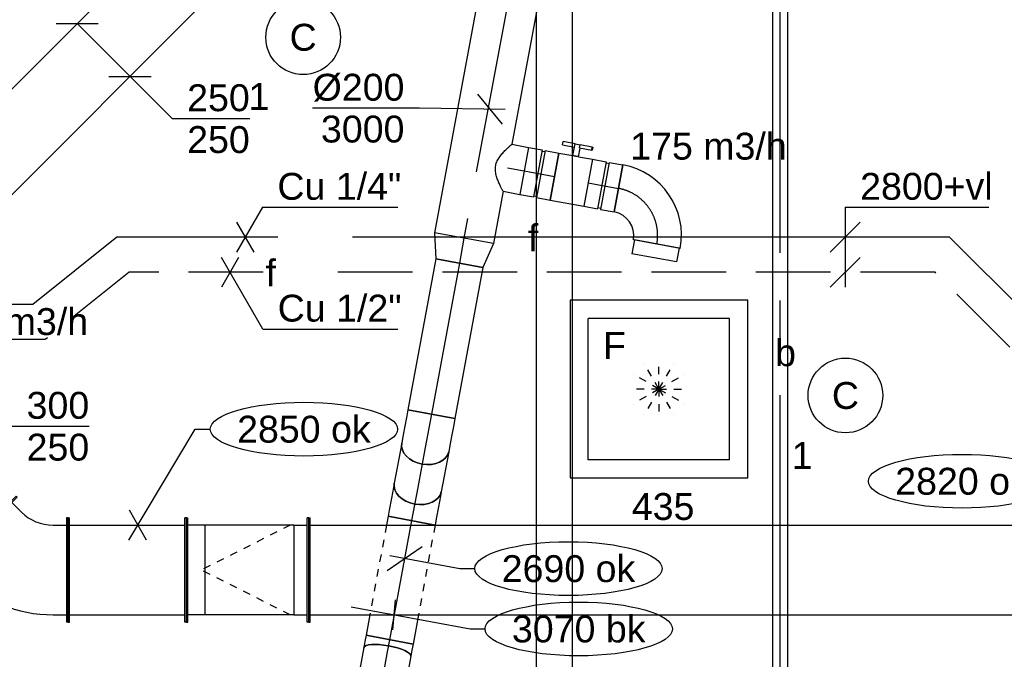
# Model space of a CAD drawing. Extents: x -329828 to 339781, y -55429 to 69176.
# Tile 87 of 140: x 12408 to 15705, y 15552 to 17693. Entities that reach past the tile are written whole.
import ezdxf
from ezdxf.enums import TextEntityAlignment as Align

# ---------------------------------------------------------------- set-up
doc = ezdxf.new("R2010")
doc.units = 0
doc.header["$LTSCALE"] = 50
for name, pattern in [('2322140', [45, 40, -5]), ('2322203', [45, 5, -2, 5, -2, 5, -2, 5, -2, 5, -2, 5, -5]), ('CENTER2', [28.575000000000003, 19.05, -3.175, 3.175, -3.175]), ('STREEPJES', [0.1, 0.05, -0.05])]:
    doc.linetypes.add(name, pattern=pattern)
doc.layers.get('0').update_dxf_attribs({"linetype": 'CONTINUOUS'})
for name, color, linetype in [('EL6131--', 2, 'CONTINUOUS'), ('EL6311--', 3, 'CONTINUOUS'), ('EM6131--', 1, 'CONTINUOUS'), ('WL524---_D', 153, 'CONTINUOUS'), ('WL524---_HARTLIJN', 8, 'CONTINUOUS'), ('WL5448--', 4, 'CONTINUOUS'), ('WL570---_RETOUR', 112, 'CONTINUOUS'), ('WL570---_RETOUR_HL', 8, 'CONTINUOUS'), ('WL570---_RETOUR_RST', 2, 'CONTINUOUS'), ('WL570---_RETOUR_RST_HL', 1, 'CONTINUOUS'), ('WL570---_TOEVOER', 3, 'CONTINUOUS'), ('WM5448--', 1, 'CONTINUOUS'), ('WM570---_RETOUR', 1, 'CONTINUOUS'), ('WM570---_RETOUR_PR', 1, 'CONTINUOUS'), ('WM570---_RETOUR_RST_PR', 1, 'CONTINUOUS'), ('WM570---_TOEVOER', 1, 'CONTINUOUS'), ('WM570---_TOEVOER_PR', 1, 'CONTINUOUS')]:
    doc.layers.add(name, color=color, linetype=linetype)
doc.styles.add('BURO-018', font='ARIAL.TTF', dxfattribs={"height": 90})

# ---------------------------------------------------------------- blocks, each defined once
blk = doc.blocks.new('1115B3A')
at = {"color": 0, "linetype": 'Continuous'}
blk.add_circle((0, 0), 2.5, dxfattribs=at)
at = {"color": 0, "linetype": 'Continuous', "style": 'BURO-018'}
for tag, p in [('E_GKAST', (0, 8)), ('E_GROEP', (0, 5)), ('E_SGROEP', (4.5, 5)), ('E_ARMCODE', (0, 0)), ('E_SLET', (4.5, -1))]:
    blk.add_attdef(tag, text='', height=1.8, dxfattribs=at).set_placement(p, align=Align.MIDDLE)
blk = doc.blocks.new('*U129')
at = {"layer": 'WM570---_TOEVOER', "color": 0, "ltscale": 10}
for p, q in [((0, 170.6890152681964), (-50, 170.6890152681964)), ((0, -50), (0, 170.6890152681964)), ((50.03263564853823, -50), (-50.03263564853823, 50))]:
    blk.add_line(p, q, dxfattribs=at)
blk.add_ellipse((-363.7107776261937, 170.6890152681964), major_axis=(-313.7107776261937, 0), ratio=0.2868884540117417, dxfattribs=at)
at = {"layer": 'WM570---_TOEVOER', "color": 0, "style": 'BURO-018'}
blk.add_text('2820 ok', height=90, dxfattribs=at).set_placement((-587.4215552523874, 125.6890152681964))
blk = doc.blocks.new('*U258')
at = {"color": 0, "ltscale": 10}
for p, q in [((0, 175, -2945), (5, 175, -2945)), ((0, -175, -2945), (0, 175, -2945)), ((5, -175, -2945), (5, 175, -2945)), ((5, 150, -2945), (3443.719858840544, 150, -2945)), ((5, -150, -2945), (3443.719858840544, -150, -2945)), ((0, -175, -2945), (5, -175, -2945))]:
    blk.add_line(p, q, dxfattribs=at)
at = {"layer": 'WM570---_TOEVOER_PR', "color": 1, "style": 'BURO-018'}
blk.add_attdef('POSNR', text='', height=90, dxfattribs=at).set_placement((0, 0), align=Align.MIDDLE)
blk = doc.blocks.new('*U259')
at = {"layer": 'WM570---_TOEVOER', "color": 0, "ltscale": 10}
for p, q in [((4.600475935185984, 50), (-4.600475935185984, -50)), ((-143.744244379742, 26.67752276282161), (255.1681010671, -47.35669837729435)), ((255.1681010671, -47.35669837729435), (305.1681010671, -47.35669837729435))]:
    blk.add_line(p, q, dxfattribs=at)
blk.add_ellipse((618.8788786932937, -47.35669837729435), major_axis=(313.7107776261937, 0), ratio=0.2868884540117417, dxfattribs=at)
at = {"layer": 'WM570---_TOEVOER', "color": 0, "style": 'BURO-018'}
blk.add_text('3070 bk', height=90, dxfattribs=at).set_placement((395.1681010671, -92.35669837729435))
blk = doc.blocks.new('*U273')
at = {"color": 0, "ltscale": 10}
for p, q in [((3.637978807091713e-12, 100, -2999.999999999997), (85.20000000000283, 79.99999999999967, -2999.999999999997)), ((3.637978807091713e-12, 100, -2999.999999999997), (1.878275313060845e-12, -99.99999999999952, -2999.999999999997)), ((85.20000000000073, 80, -2999.999999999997), (85.19999999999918, -79.99999999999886, -2999.999999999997)), ((0, -100, -2999.999999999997), (85.1999999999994, -79.99999999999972, -2999.999999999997))]:
    blk.add_line(p, q, dxfattribs=at)
at = {"layer": 'WL570---_RETOUR_HL', "linetype": 'CENTER2'}
blk.add_line((3.637978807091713e-12, 0, -2999.999999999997), (85.20000000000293, -2.60125254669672e-14, -2999.999999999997), dxfattribs=at)
for centre in [(3.637978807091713e-12, 0, -2999.999999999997), (85.20000000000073, -1.818989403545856e-12, -2999.999999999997)]:
    blk.add_circle(centre, 0.075, dxfattribs=at)
at = {"layer": 'WM570---_RETOUR_PR', "color": 1, "style": 'BURO-018'}
blk.add_attdef('POSNR', text='', height=90, dxfattribs=at).set_placement((0, 0), align=Align.MIDDLE)
blk = doc.blocks.new('*U274')
at = {"color": 0, "ltscale": 10}
for p, q in [((3.637978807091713e-12, 100.0000000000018, -2999.999999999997), (839.6965129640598, 100.0000000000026, -2999.999999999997)), ((3.637978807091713e-12, -99.99999999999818, -2999.999999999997), (5.397682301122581e-12, 100.0000000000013, -2999.999999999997)), ((999.6965129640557, 100.0000000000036, -2999.999999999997), (1178.095378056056, 100.000000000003, -2999.999999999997)), ((1178.095378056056, 100.0000000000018, -2999.999999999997), (1178.095378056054, -99.9999999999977, -2999.999999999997)), ((3.637978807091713e-12, -99.99999999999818, -2999.999999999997), (1178.095378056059, -99.99999999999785, -2999.999999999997))]:
    blk.add_line(p, q, dxfattribs=at)
at = {"layer": 'WL570---_RETOUR_HL', "linetype": 'CENTER2'}
blk.add_line((3.637978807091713e-12, 1.818989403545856e-12, -2999.999999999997), (1178.095378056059, 2.145976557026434e-12, -2999.999999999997), dxfattribs=at)
at = {"layer": 'WM570---_RETOUR_PR', "color": 1, "style": 'BURO-018'}
blk.add_attdef('POSNR', text='', height=90, dxfattribs=at).set_placement((0, 0), align=Align.MIDDLE)
blk = doc.blocks.new('*U275')
at = {"layer": 'WM570---_RETOUR', "color": 0, "ltscale": 10}
for p, q in [((41.46554851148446, -50.58594060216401), (-41.46554851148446, 50.58594060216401)), ((-236.8863759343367, 3.319348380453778), (-594.4579993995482, 3.319348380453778)), ((50.72189762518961, -0.710735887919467), (-236.8863759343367, 3.319348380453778))]:
    blk.add_line(p, q, dxfattribs=at)
at = {"layer": 'WM570---_RETOUR', "color": 0, "style": 'BURO-018'}
for s, p in [('%%c200', (-594.4579993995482, 28.31934838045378)), ('3000', (-566.5862395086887, -111.6806516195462))]:
    blk.add_text(s, height=90, dxfattribs=at).set_placement(p)
blk = doc.blocks.new('*U278')
at = {"color": 0, "ltscale": 10}
for p, q in [((0, 80.00000000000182, -2999.999999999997), (513.8193455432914, 80.00000000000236, -2999.999999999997)), ((0, -79.99999999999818, -2999.999999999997), (1.545430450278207e-12, 80.00000000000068, -2999.999999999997)), ((513.819345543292, 80.00000000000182, -2999.999999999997), (513.8193455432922, -79.9999999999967, -2999.999999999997)), ((0, -79.99999999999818, -2999.999999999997), (513.8193455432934, -79.99999999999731, -2999.999999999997))]:
    blk.add_line(p, q, dxfattribs=at)
at = {"layer": 'WL570---_RETOUR_HL', "linetype": 'CENTER2'}
blk.add_line((0, 0, -2999.999999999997), (513.8193455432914, 5.41931364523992e-13, -2999.999999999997), dxfattribs=at)
at = {"layer": 'WM570---_RETOUR_PR', "color": 1, "style": 'BURO-018'}
blk.add_attdef('POSNR', text='', height=90, dxfattribs=at).set_placement((0, 0), align=Align.MIDDLE)
blk = doc.blocks.new('*U350')
at = {"color": 0, "ltscale": 10}
for p, q in [((-3.637978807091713e-12, 80, -2775.450729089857), (257.8792688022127, 80.00000000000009, -2775.450729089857)), ((0, -80, -2775.450729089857), (257.8792688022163, -79.99999999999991, -2775.450729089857))]:
    blk.add_line(p, q, dxfattribs=at)
at = {"color": 0, "ltscale": 10, "extrusion": (2.728957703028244e-17, 5.06467800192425e-18, -1)}
blk.add_ellipse((0, 0, -2775.450729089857), major_axis=(2.220446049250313e-14, -80.00000000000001), ratio=0.2588190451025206, start_param=0, end_param=3.141592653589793, dxfattribs=at)
at = {"color": 0, "ltscale": 10}
blk.add_ellipse((257.8792688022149, 0, -2775.450729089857), major_axis=(2.220446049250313e-14, -80.00000000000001), ratio=0.2588190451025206, start_param=3.141592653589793, end_param=6.283185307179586, dxfattribs=at)
at = {"layer": 'WL570---_RETOUR_HL', "linetype": 'CENTER2'}
blk.add_line((0, 0, -2775.450729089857), (257.8792688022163, 8.589105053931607e-14, -2775.450729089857), dxfattribs=at)
at = {"layer": 'WM570---_RETOUR_PR', "color": 1, "style": 'BURO-018'}
blk.add_attdef('POSNR', text='', height=90, dxfattribs=at).set_placement((0, 0), align=Align.MIDDLE)
blk = doc.blocks.new('*U351')
at = {"color": 0, "ltscale": 10}
for p, q in [((-21.05999999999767, 80, -2769.999999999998), (3.172573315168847e-12, 79.99999999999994, -2769.999999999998)), ((-21.05999999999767, -79.99999999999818, -2769.999999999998), (-21.05999999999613, 80.00000000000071, -2769.999999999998)), ((3.637978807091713e-12, 80, -2769.999999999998), (20.34239790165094, 79.99999999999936, -2769.999999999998)), ((-21.05999999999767, -79.99999999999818, -2769.999999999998), (-3.979039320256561e-13, -79.99999999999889, -2769.999999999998)), ((0, -79.99999999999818, -2769.999999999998), (20.34239790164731, -79.99999999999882, -2769.999999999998))]:
    blk.add_line(p, q, dxfattribs=at)
blk.add_ellipse((20.34239790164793, 0, -2769.999999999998), major_axis=(-2.511324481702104e-12, -80.00000000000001), ratio=0.2588190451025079, start_param=3.141592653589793, end_param=6.283185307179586, dxfattribs=at)
at = {"layer": 'WL570---_RETOUR_HL', "linetype": 'CENTER2'}
blk.add_line((-21.05999999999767, 1.818989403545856e-12, -2769.999999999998), (20.3423979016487, 7.962482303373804e-13, -2769.999999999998), dxfattribs=at)
at = {"layer": 'WM570---_RETOUR_PR', "color": 1, "style": 'BURO-018'}
blk.add_attdef('POSNR', text='', height=90, dxfattribs=at).set_placement((0, 0), align=Align.MIDDLE)
blk = doc.blocks.new('*U352')
at = {"color": 0, "ltscale": 10}
for p, q in [((3.637978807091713e-12, 80.00000000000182, -2769.999999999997), (0.6481613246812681, 80.00000000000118, -2769.999999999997)), ((0, -79.99999999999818, -2769.999999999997), (1.545430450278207e-12, 80.00000000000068, -2769.999999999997)), ((305.7709807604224, 80.00000000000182, -2769.999999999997), (405.2895891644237, 80.00000000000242, -2769.999999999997)), ((405.2895891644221, 80.00000000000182, -2769.999999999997), (405.2895891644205, -79.99999999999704, -2769.999999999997)), ((0, -79.99999999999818, -2769.999999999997), (30.34259299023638, -79.9999999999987, -2769.999999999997)), ((335.4654124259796, -79.99999999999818, -2769.999999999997), (405.2895891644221, -79.99999999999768, -2769.999999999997))]:
    blk.add_line(p, q, dxfattribs=at)
at = {"color": 8, "linetype": 'STREEPJES', "ltscale": 10}
for p, q in [((0.6481613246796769, 80, -2769.999999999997), (305.7709807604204, 80.00000000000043, -2769.999999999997)), ((30.34259299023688, -79.99999999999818, -2769.999999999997), (335.4654124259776, -79.99999999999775, -2769.999999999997))]:
    blk.add_line(p, q, dxfattribs=at)
at = {"layer": 'WL570---_RETOUR_HL', "linetype": 'CENTER2'}
blk.add_line((0, 1.818989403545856e-12, -2769.999999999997), (405.2895891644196, 2.201456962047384e-12, -2769.999999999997), dxfattribs=at)
at = {"layer": 'WM570---_RETOUR_PR', "color": 1, "style": 'BURO-018'}
blk.add_attdef('POSNR', text='', height=90, dxfattribs=at).set_placement((0, 0), align=Align.MIDDLE)
blk = doc.blocks.new('*U353')
at = {"layer": 'WM570---_RETOUR', "color": 0, "ltscale": 10}
for p, q in [((-58.28424436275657, -40.03681879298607), (58.28424436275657, 40.03681879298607)), ((-49.16053157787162, 9.123712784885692), (185.1047802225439, -34.35363279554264)), ((185.1047802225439, -34.35363279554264), (235.1047802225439, -34.35363279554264))]:
    blk.add_line(p, q, dxfattribs=at)
blk.add_ellipse((548.8155578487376, -34.35363279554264), major_axis=(313.7107776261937, 0), ratio=0.2868884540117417, dxfattribs=at)
at = {"layer": 'WM570---_RETOUR', "color": 0, "style": 'BURO-018'}
blk.add_text('2690 ok', height=90, dxfattribs=at).set_placement((325.1047802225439, -79.35363279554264))
blk = doc.blocks.new('*U355')
at = {"color": 0, "ltscale": 10}
for p, q in [((-160.0000000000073, -80, -2999.999999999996), (-159.9999999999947, 79.99999999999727, -2999.999999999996)), ((80, -160, -2999.999999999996), (-79.99999999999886, -159.9999999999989, -2999.999999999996)), ((-76.00000000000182, -160.0000000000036, -2999.999999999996), (-76.00000000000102, -206.7000000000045, -2999.999999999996)), ((76, -160, -2999.999999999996), (-76.0000000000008, -160.0000000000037, -2999.999999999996)), ((76, -160, -2999.999999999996), (76.0000000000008, -206.7000000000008, -2999.999999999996)), ((76.00000000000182, -206.7000000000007, -2999.999999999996), (-75.99999999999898, -206.7000000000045, -2999.999999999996))]:
    blk.add_line(p, q, dxfattribs=at)
for centre, radius, start, end in [((-160.0000000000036, -160, -2999.999999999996), 240.0000000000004, 359.9999999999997, 89.9999999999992), ((-160, -160.0000000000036, -2999.999999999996), 80.00000000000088, 2.158273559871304e-12, 90.00000000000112)]:
    blk.add_arc(centre, radius, start, end, dxfattribs=at)
at = {"layer": 'WL570---_RETOUR_HL', "linetype": 'CENTER2'}
blk.add_arc((-160, -160, -2999.999999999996), 159.9999999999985, 359.9999999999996, 90.00000000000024, dxfattribs=at)
at = {"layer": 'WM570---_RETOUR_PR', "color": 1, "style": 'BURO-018'}
blk.add_attdef('POSNR', text='', height=90, dxfattribs=at).set_placement((0, 0), align=Align.MIDDLE)
blk = doc.blocks.new('*U356')
at = {"color": 0, "ltscale": 10}
for p, q in [((-51.70000000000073, 80, -2999.999999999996), (-5.000000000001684, 80.00000000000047, -2999.999999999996)), ((-51.70000000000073, 80, -2999.999999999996), (-51.69999999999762, -80.00000000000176, -2999.999999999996)), ((-5.000000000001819, 80.00000000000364, -2999.999999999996), (-4.999999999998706, -79.99999999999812, -2999.999999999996)), ((-4.999999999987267, 76.00000000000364, -2999.999999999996), (5.000000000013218, 76.00000000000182, -2999.999999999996)), ((5, 80, -2999.999999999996), (51.69999999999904, 80.00000000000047, -2999.999999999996)), ((5, 80, -2999.999999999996), (5.000000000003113, -80.00000000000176, -2999.999999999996)), ((51.69999999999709, 80, -2999.999999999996), (51.7000000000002, -80.00000000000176, -2999.999999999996)), ((-51.69999999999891, -80, -2999.999999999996), (-4.999999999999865, -79.99999999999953, -2999.999999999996)), ((-5.000000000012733, -76, -2999.999999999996), (4.999999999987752, -76.00000000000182, -2999.999999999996)), ((5.000000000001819, -80.00000000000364, -2999.999999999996), (51.70000000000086, -80.00000000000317, -2999.999999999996))]:
    blk.add_line(p, q, dxfattribs=at)
at = {"layer": 'WL570---_RETOUR_HL', "linetype": 'CENTER2'}
blk.add_line((-51.69999999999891, 0, -2999.999999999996), (51.69999999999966, -8.925471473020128e-13, -2999.999999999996), dxfattribs=at)
at = {"layer": 'WM570---_RETOUR_PR', "color": 1, "style": 'BURO-018'}
blk.add_attdef('POSNR', text='', height=90, dxfattribs=at).set_placement((0, 0), align=Align.MIDDLE)
blk = doc.blocks.new('*U357')
at = {"color": 2, "ltscale": 10}
for p, q in [((-9.54166666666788, 120, -2999.999999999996), (-50.24662103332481, 119.9999999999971, -2999.999999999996)), ((-50.2466210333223, 109.3333333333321, -2999.999999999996), (-50.24662103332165, 119.9999999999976, -2999.999999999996)), ((-50.2466210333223, 109.3333333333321, -2999.999999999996), (-9.54166666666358, 109.3333333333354, -2999.999999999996)), ((-9.54166666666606, 79.99999999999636, -2999.999999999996), (-9.541666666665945, 119.999999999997, -2999.999999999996)), ((-9.54166666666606, 119.9999999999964, -2999.999999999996), (7.515583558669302, 119.9999999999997, -2999.999999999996)), ((7.515583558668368, 109.3333333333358, -2999.999999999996), (7.515583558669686, 119.9999999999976, -2999.999999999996)), ((48.91328769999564, 120, -2999.999999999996), (7.515583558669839, 119.9999999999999, -2999.999999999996)), ((7.515583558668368, 109.3333333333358, -2999.999999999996), (48.91328769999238, 109.3333333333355, -2999.999999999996)), ((9.54166666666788, 80, -2999.999999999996), (9.541666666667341, 109.3333333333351, -2999.999999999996)), ((48.91328769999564, 120, -2999.999999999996), (50.24662103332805, 119.9999999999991, -2999.999999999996)), ((48.91328769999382, 109.3333333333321, -2999.999999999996), (48.91328769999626, 119.9999999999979, -2999.999999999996)), ((50.24662103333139, 109.3333333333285, -2999.999999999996), (48.91328769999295, 109.333333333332, -2999.999999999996)), ((50.24662103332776, 120, -2999.999999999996), (50.24662103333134, 109.3333333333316, -2999.999999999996)), ((-57.25, 79.99999999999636, -2999.999999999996), (-9.541666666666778, 79.99999999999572, -2999.999999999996)), ((-57.25, -80.00000000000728, -2999.999999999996), (-57.24999999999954, 79.99999999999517, -2999.999999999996)), ((9.54166666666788, 80, -2999.999999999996), (57.2500000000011, 79.99999999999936, -2999.999999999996)), ((57.25000000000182, 79.99999999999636, -2999.999999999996), (57.25000000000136, -80.00000000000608, -2999.999999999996)), ((-57.25, -80.00000000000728, -2999.999999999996), (57.25000000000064, -80.00000000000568, -2999.999999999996))]:
    blk.add_line(p, q, dxfattribs=at)
blk.add_spline([(9.492711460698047, 79.99417583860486, -2999.999999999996), (9.346348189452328, 79.97693931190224, -2999.999999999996), (9.104078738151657, 79.94898902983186, -2999.999999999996), (8.76838911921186, 79.91145878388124, -2999.999999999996), (8.34272396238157, 79.86587281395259, -2999.999999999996), (7.831451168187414, 79.81408537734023, -2999.999999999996), (7.239817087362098, 79.75820677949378, -2999.999999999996), (6.573892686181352, 79.70051858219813, -2999.999999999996), (5.840511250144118, 79.64338119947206, -2999.999999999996), (5.047198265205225, 79.5891374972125, -2999.999999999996), (4.202094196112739, 79.54001629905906, -2999.999999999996), (3.31387095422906, 79.49803983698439, -2999.999999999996), (2.391642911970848, 79.46493914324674, -2999.999999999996), (1.444873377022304, 79.44208114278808, -2999.999999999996), (0.4832774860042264, 79.430410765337, -2999.999999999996), (-0.4832774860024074, 79.430410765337, -2999.999999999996), (-1.444873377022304, 79.44208114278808, -2999.999999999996), (-2.39164291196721, 79.4649391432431, -2999.999999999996), (-3.313870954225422, 79.49803983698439, -2999.999999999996), (-4.202094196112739, 79.54001629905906, -2999.999999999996), (-5.047198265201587, 79.5891374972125, -2999.999999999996), (-5.840511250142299, 79.6433811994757, -2999.999999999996), (-6.573892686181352, 79.70051858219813, -2999.999999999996), (-7.239817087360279, 79.75820677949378, -2999.999999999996), (-7.831451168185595, 79.81408537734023, -2999.999999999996), (-8.342723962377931, 79.86587281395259, -2999.999999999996), (-8.768389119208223, 79.91145878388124, -2999.999999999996), (-9.104078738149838, 79.94898902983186, -2999.999999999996), (-9.34634818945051, 79.97693931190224, -2999.999999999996), (-9.492711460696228, 79.99417583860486, -2999.999999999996), (-9.54166666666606, 79.99999999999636, -2999.999999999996)], degree=3, dxfattribs=at)
at = {"layer": 'WL570---_RETOUR', "color": 1, "style": 'BURO-018'}
blk.add_attdef('I', text='', height=90, dxfattribs=at).set_placement((0, 0), align=Align.MIDDLE)
at = {"layer": 'WM570---_RETOUR_PR', "color": 1, "style": 'BURO-018'}
blk.add_attdef('POSNR', text='', height=90, dxfattribs=at).set_placement((0, 0), align=Align.MIDDLE)
blk = doc.blocks.new('*U358')
at = {"color": 0, "ltscale": 10}
for p, q in [((-51.70000000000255, 79.99999999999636, -2999.999999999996), (-5.000000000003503, 79.99999999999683, -2999.999999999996)), ((-51.70000000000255, 79.99999999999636, -2999.999999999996), (-51.69999999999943, -80.0000000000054, -2999.999999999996)), ((-5.000000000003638, 79.99999999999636, -2999.999999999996), (-5.000000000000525, -80.0000000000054, -2999.999999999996)), ((-4.999999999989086, 75.99999999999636, -2999.999999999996), (5.000000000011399, 75.99999999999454, -2999.999999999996)), ((4.999999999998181, 79.99999999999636, -2999.999999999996), (51.69999999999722, 79.99999999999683, -2999.999999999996)), ((4.999999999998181, 79.99999999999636, -2999.999999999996), (5.000000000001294, -80.0000000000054, -2999.999999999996)), ((51.69999999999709, 79.99999999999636, -2999.999999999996), (51.7000000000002, -80.0000000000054, -2999.999999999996)), ((-51.69999999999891, -80.00000000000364, -2999.999999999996), (-4.999999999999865, -80.00000000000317, -2999.999999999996)), ((-5.000000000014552, -76.00000000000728, -2999.999999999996), (4.999999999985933, -76.0000000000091, -2999.999999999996)), ((5, -80.00000000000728, -2999.999999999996), (51.69999999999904, -80.0000000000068, -2999.999999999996))]:
    blk.add_line(p, q, dxfattribs=at)
at = {"layer": 'WL570---_RETOUR_HL', "linetype": 'CENTER2'}
blk.add_line((-51.69999999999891, -3.637978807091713e-12, -2999.999999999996), (51.69999999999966, -4.530525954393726e-12, -2999.999999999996), dxfattribs=at)
at = {"layer": 'WM570---_RETOUR_PR', "color": 1, "style": 'BURO-018'}
blk.add_attdef('POSNR', text='', height=90, dxfattribs=at).set_placement((0, 0), align=Align.MIDDLE)
blk = doc.blocks.new('*U359')
at = {"color": 0, "ltscale": 10}
for p, q in [((3.637978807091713e-12, 80.00000000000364, -2999.999999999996), (57.3000000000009, 80.00000000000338, -2999.999999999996)), ((57.30000000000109, 80, -2999.999999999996), (57.30000000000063, -80.00000000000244, -2999.999999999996)), ((3.637978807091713e-12, -80, -2999.999999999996), (57.3000000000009, -80.00000000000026, -2999.999999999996))]:
    blk.add_line(p, q, dxfattribs=at)
blk.add_spline([(-0.3280590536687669, -79.58954587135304, -2999.999999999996), (-1.305192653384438, -78.36239530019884, -2999.999999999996), (-2.910129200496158, -76.33114051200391, -2999.999999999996), (-5.106933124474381, -73.51662492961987, -2999.999999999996), (-7.844236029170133, -69.94772929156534, -2999.999999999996), (-11.0540793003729, -65.66107529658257, -2999.999999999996), (-14.65031407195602, -60.700649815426, -2999.999999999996), (-18.52655242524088, -55.11735352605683, -2999.999999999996), (-22.5538128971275, -48.96847860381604, -2999.999999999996), (-26.57834982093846, -42.31712082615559, -2999.999999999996), (-30.42083030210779, -35.23153212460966, -2999.999999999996), (-33.87909553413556, -27.78442022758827, -2999.999999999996), (-36.73791950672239, -20.0522025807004, -2999.999999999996), (-38.78926254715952, -12.11422220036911, -2999.999999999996), (-39.86333759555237, -4.051933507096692, -2999.999999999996), (-39.86333759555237, 4.051933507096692, -2999.999999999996), (-38.78926254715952, 12.11422220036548, -2999.999999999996), (-36.73791950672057, 20.0522025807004, -2999.999999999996), (-33.87909553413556, 27.78442022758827, -2999.999999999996), (-30.42083030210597, 35.23153212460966, -2999.999999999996), (-26.57834982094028, 42.31712082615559, -2999.999999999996), (-22.55381289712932, 48.9684786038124, -2999.999999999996), (-18.52655242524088, 55.11735352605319, -2999.999999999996), (-14.65031407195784, 60.70064981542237, -2999.999999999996), (-11.0540793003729, 65.66107529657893, -2999.999999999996), (-7.844236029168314, 69.94772929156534, -2999.999999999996), (-5.106933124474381, 73.51662492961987, -2999.999999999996), (-2.910129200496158, 76.33114051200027, -2999.999999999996), (-1.305192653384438, 78.36239530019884, -2999.999999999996), (-0.3280590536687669, 79.5895458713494, -2999.999999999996), (5.456968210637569e-12, 80, -2999.999999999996)], degree=3, dxfattribs=at)
at = {"layer": 'WL570---_RETOUR_HL', "linetype": 'CENTER2'}
blk.add_line((0, 0, -2999.999999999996), (57.30000000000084, 4.007794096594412e-13, -2999.999999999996), dxfattribs=at)
at = {"layer": 'WM570---_RETOUR_PR', "color": 1, "style": 'BURO-018'}
blk.add_attdef('POSNR', text='', height=90, dxfattribs=at).set_placement((0, 0), align=Align.MIDDLE)
blk = doc.blocks.new('*U360')
at = {"color": 0, "ltscale": 10}
for p, q in [((-46.88117959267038, 80, -2770), (-31.9805946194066, 80.00000000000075, -2770)), ((-31.98059461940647, 80, -2770), (4.51823543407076, 79.9999999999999, -2770)), ((4.518235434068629, 80, -2770), (45.22739064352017, 79.99999999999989, -2770)), ((45.22739064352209, 80, -2770), (66.30000000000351, 79.99999999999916, -2770)), ((66.30000000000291, 80, -2770), (66.29999999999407, -80.00000000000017, -2770)), ((-46.8811795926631, -80, -2770), (-31.98059461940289, -79.99999999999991, -2770)), ((-31.98059461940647, -80, -2770), (4.518235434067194, -80.00000000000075, -2770)), ((4.518235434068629, -80, -2770), (45.22739064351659, -80.00000000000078, -2770)), ((45.22739064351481, -80, -2770), (66.29999999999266, -80.0000000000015, -2770))]:
    blk.add_line(p, q, dxfattribs=at)
blk.add_ellipse((-46.88117959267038, 0, -2770), major_axis=(-2.255973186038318e-12, 80), ratio=0.7071067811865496, start_param=3.141592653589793, end_param=6.283185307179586, dxfattribs=at)
at = {"layer": 'WL570---_RETOUR_HL', "linetype": 'CENTER2'}
blk.add_line((-46.88117959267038, 0, -2770), (66.29999999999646, -1.630391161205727e-12, -2770), dxfattribs=at)
at = {"layer": 'WM570---_RETOUR_PR', "color": 1, "style": 'BURO-018'}
blk.add_attdef('POSNR', text='', height=90, dxfattribs=at).set_placement((0, 0), align=Align.MIDDLE)
blk = doc.blocks.new('*U361')
at = {"color": 0, "ltscale": 10}
for p, q in [((-3.637978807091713e-12, 79.99999999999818, -2953.118820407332), (136.2376408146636, 79.99999999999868, -2953.118820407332)), ((0, -80, -2953.118820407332), (136.2376408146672, -79.9999999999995, -2953.118820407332))]:
    blk.add_line(p, q, dxfattribs=at)
blk.add_ellipse((0, 0, -2953.118820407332), major_axis=(-2.886579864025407e-13, 79.99999999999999), ratio=0.7071067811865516, start_param=3.141592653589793, end_param=6.283185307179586, dxfattribs=at)
at = {"color": 0, "ltscale": 10, "extrusion": (2.532339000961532e-18, -1.364478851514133e-17, -1)}
blk.add_ellipse((136.2376408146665, 0, -2953.118820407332), major_axis=(-2.886579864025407e-13, 79.99999999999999), ratio=0.7071067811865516, start_param=0, end_param=3.141592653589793, dxfattribs=at)
at = {"layer": 'WL570---_RETOUR_HL', "linetype": 'CENTER2'}
blk.add_line((0, 0, -2953.118820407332), (136.2376408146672, 4.915760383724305e-13, -2953.118820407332), dxfattribs=at)
at = {"layer": 'WM570---_RETOUR_PR', "color": 1, "style": 'BURO-018'}
blk.add_attdef('POSNR', text='', height=90, dxfattribs=at).set_placement((0, 0), align=Align.MIDDLE)
blk = doc.blocks.new('*U362')
at = {"color": 0, "ltscale": 10}
for p, q in [((-66.30000000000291, 80.00000000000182, -2999.999999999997), (-45.22739064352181, 80.00000000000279, -2999.999999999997)), ((-66.29999999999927, -80, -2999.999999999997), (-66.30000000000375, 80.00000000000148, -2999.999999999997)), ((-45.22739064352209, 80, -2999.999999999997), (-4.51823543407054, 79.99999999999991, -2999.999999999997)), ((-4.518235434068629, 80, -2999.999999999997), (31.98059461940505, 79.99999999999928, -2999.999999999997)), ((31.98059461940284, 80.00000000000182, -2999.999999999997), (46.88117959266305, 80.00000000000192, -2999.999999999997)), ((-66.29999999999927, -80, -2999.999999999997), (-45.22739064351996, -79.99999999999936, -2999.999999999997)), ((-45.22739064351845, -79.99999999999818, -2999.999999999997), (-4.518235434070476, -79.99999999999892, -2999.999999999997)), ((-4.518235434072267, -80, -2999.999999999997), (31.98059461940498, -80.00000000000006, -2999.999999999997)), ((31.98059461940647, -80.00000000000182, -2999.999999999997), (46.88117959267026, -80.00000000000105, -2999.999999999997))]:
    blk.add_line(p, q, dxfattribs=at)
at = {"color": 0, "ltscale": 10, "extrusion": (-2.878936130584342e-31, 1.551232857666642e-30, -1)}
blk.add_ellipse((46.88117959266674, 0, -2999.999999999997), major_axis=(-2.329247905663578e-12, 80.00000000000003), ratio=0.7071067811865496, start_param=0, end_param=3.141592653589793, dxfattribs=at)
at = {"layer": 'WL570---_RETOUR_HL', "linetype": 'CENTER2'}
blk.add_line((-66.29999999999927, 0, -2999.999999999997), (46.88117959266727, 2.638783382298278e-13, -2999.999999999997), dxfattribs=at)
at = {"layer": 'WM570---_RETOUR_PR', "color": 1, "style": 'BURO-018'}
blk.add_attdef('POSNR', text='', height=90, dxfattribs=at).set_placement((0, 0), align=Align.MIDDLE)
blk = doc.blocks.new('*U447')
at = {"color": 0, "ltscale": 10}
for p, q in [((-409.7362649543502, 175, -2975), (-404.7362649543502, 175, -2975)), ((-409.7362649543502, -175, -2975), (-409.7362649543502, 175, -2975)), ((-404.7362649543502, -175, -2975), (-404.7362649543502, 175, -2975)), ((0, 175, -2975), (-5, 175, -2975)), ((-5, -175, -2975), (-5, 175, -2975)), ((0, -175, -2975), (0, 175, -2975)), ((-359.7362649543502, 150, -2975), (-404.7362649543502, 150, -2975)), ((-347.1482992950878, 150, -2975), (-359.7362649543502, 150, -2975)), ((-347.1482992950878, -150, -2975), (-347.1482992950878, 150, -2975)), ((-50, 150, -2975), (-347.1482992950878, 150, -2975)), ((-50, 150, -2975), (-5, 150, -2975)), ((-50, 150, -2975), (-50, -150, -2975)), ((-359.7362649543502, -150, -2975), (-404.7362649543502, -150, -2975)), ((-347.1482992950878, -150, -2975), (-359.7362649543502, -150, -2975)), ((-50, -150, -2975), (-347.1482992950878, -150, -2975)), ((-50, -150, -2975), (-5, -150, -2975)), ((-409.7362649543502, -175, -2975), (-404.7362649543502, -175, -2975)), ((0, -175, -2975), (-5, -175, -2975))]:
    blk.add_line(p, q, dxfattribs=at)
at = {"color": 8, "linetype": 'STREEPJES', "ltscale": 10}
for p in [(-62.58796565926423, 150, -155.0000000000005), (-62.58796565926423, -150, -155.0000000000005)]:
    blk.add_line(p, (-359.7362649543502, 0, -125.0000000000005), dxfattribs=at)
at = {"layer": 'WM570---_TOEVOER_PR', "color": 1, "style": 'BURO-018'}
blk.add_attdef('POSNR', text='', height=90, dxfattribs=at).set_placement((0, 0), align=Align.MIDDLE)
blk = doc.blocks.new('*U448')
at = {"color": 0, "ltscale": 10}
for p, q in [((0, 175, -2975), (5, 175, -2975)), ((0, -175, -2975), (0, 175, -2975)), ((5, -175, -2975), (5, 175, -2975)), ((396.7266852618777, 175, -2975), (391.7266852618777, 175, -2975)), ((391.7266852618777, -175, -2975), (391.7266852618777, 175, -2975)), ((396.7266852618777, -175, -2975), (396.7266852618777, 175, -2975)), ((5, 150, -2975), (391.7266852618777, 150, -2975)), ((5, -150, -2975), (391.7266852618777, -150, -2975)), ((0, -175, -2975), (5, -175, -2975)), ((396.7266852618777, -175, -2975), (391.7266852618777, -175, -2975))]:
    blk.add_line(p, q, dxfattribs=at)
at = {"layer": 'WM570---_TOEVOER_PR', "color": 1, "style": 'BURO-018'}
blk.add_attdef('POSNR', text='', height=90, dxfattribs=at).set_placement((0, 0), align=Align.MIDDLE)
blk = doc.blocks.new('*U449')
at = {"layer": 'WM570---_TOEVOER', "color": 0, "ltscale": 10}
for p, q in [((-29.92931502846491, -50), (192.3686687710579, 321.3716528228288)), ((192.3686687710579, 321.3716528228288), (242.3686687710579, 321.3716528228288)), ((28.34386832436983, -50), (-28.34386832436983, 50))]:
    blk.add_line(p, q, dxfattribs=at)
blk.add_ellipse((556.0794463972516, 321.3716528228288), major_axis=(313.7107776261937, 0), ratio=0.2868884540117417, dxfattribs=at)
at = {"layer": 'WM570---_TOEVOER', "color": 0, "style": 'BURO-018'}
blk.add_text('2850 ok', height=90, dxfattribs=at).set_placement((332.3686687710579, 276.3716528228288))
blk = doc.blocks.new('*U450')
at = {"color": 0, "ltscale": 10}
for p, q in [((-0.520382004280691, 246.9669914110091, -2975), (-4.055915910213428, 243.4314575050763, -2975)), ((-4.055915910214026, 243.4314575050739, -2975), (243.4314575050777, -4.055915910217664, -2975)), ((-0.520382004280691, 246.9669914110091, -2975), (246.966991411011, -0.52038200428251, -2975)), ((-18.19805153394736, 193.9339828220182, -2975), (13.62175361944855, 225.7537879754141, -2975)), ((-174.2640687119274, 175.0000000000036, -2975), (-169.2640687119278, 175.0000000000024, -2975)), ((-174.2640687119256, -175, -2975), (-174.2640687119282, 175.0000000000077, -2975)), ((-169.2640687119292, -175, -2975), (-169.264068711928, 175.0000000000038, -2975)), ((-124.2640687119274, 150, -2975), (-169.2640687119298, 150, -2975)), ((193.9339828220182, -18.19805153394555, -2975), (225.7537879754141, 13.62175361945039, -2975)), ((246.9669914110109, -0.520382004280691, -2975), (243.4314575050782, -4.05591591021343, -2975)), ((-124.2640687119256, -150, -2975), (-169.2640687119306, -150, -2975)), ((-174.2640687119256, -175, -2975), (-169.2640687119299, -174.9999999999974, -2975))]:
    blk.add_line(p, q, dxfattribs=at)
for radius in [149.999999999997, 449.9999999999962]:
    blk.add_arc((-124.2640687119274, 300, -2975), radius, 270, 315, dxfattribs=at)
at = {"layer": 'WM570---_TOEVOER_PR', "color": 1, "style": 'BURO-018'}
blk.add_attdef('POSNR', text='', height=90, dxfattribs=at).set_placement((0, 0), align=Align.MIDDLE)
blk = doc.blocks.new('*U452')
at = {"layer": 'WM570---_TOEVOER', "color": 0, "ltscale": 10}
for p, q in [((-212.1320343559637, -212.1320343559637), (127.355695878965, 127.355695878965)), ((127.355695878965, 127.355695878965), (387.1305935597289, 127.355695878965)), ((-1.110223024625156e-14, -70.71067811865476), (1.110223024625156e-14, 70.71067811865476)), ((-212.1320343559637, -282.8427124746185), (-212.1320343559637, -141.4213562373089))]:
    blk.add_line(p, q, dxfattribs=at)
at = {"layer": 'WM570---_TOEVOER', "color": 0, "style": 'BURO-018'}
for s, p in [('300', (177.355695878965, 152.355695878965)), ('250', (177.355695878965, 12.35569587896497))]:
    blk.add_text(s, height=90, dxfattribs=at).set_placement(p)
blk = doc.blocks.new('*U459')
at = {"color": 0, "ltscale": 10}
for p, q in [((297.5, 297.5, -2757.5), (-297.5, 297.5, -2757.5)), ((-297.5, 297.5, -2757.5), (-297.5, -297.5, -2757.5)), ((297.5, -297.5, -2757.5), (297.5, 297.5, -2757.5)), ((236.5, 236.5, -2757.5), (-236.5, 236.5, -2757.5)), ((-236.5, -236.5, -2757.5), (-236.5, 236.5, -2757.5)), ((236.5, -236.5, -2757.5), (236.5, 236.5, -2757.5)), ((236.5, -236.5, -2757.5), (-236.5, -236.5, -2757.5)), ((-297.5, -297.5, -2757.5), (297.5, -297.5, -2757.5))]:
    blk.add_line(p, q, dxfattribs=at)
at = {"color": 8, "linetype": 'STREEPJES', "ltscale": 10}
for q in [(0, 100, -2757.5), (-50, 86.60254037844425, -2757.5), (50, 86.60254037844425, -2757.5), (-86.60254037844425, 50, -2757.5), (86.60254037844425, 50, -2757.5), (-100, 0, -2757.5), (-86.60254037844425, -50, -2757.5), (-50, -86.60254037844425, -2757.5), (0, -100, -2757.5), (50, -86.60254037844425, -2757.5), (86.60254037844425, -50, -2757.5), (100, 0, -2757.5)]:
    blk.add_line((0, 0, -2757.5), q, dxfattribs=at)
at = {"layer": 'WL570---_RETOUR_RST_HL', "linetype": 'CENTER2'}
blk.add_circle((0, 0, -2757.5), 0.075, dxfattribs=at)
at = {"layer": 'WL570---_RETOUR_RST', "color": 1, "style": 'BURO-018'}
for tag in ['MC', 'Q']:
    blk.add_attdef(tag, text='', height=90, dxfattribs=at).set_placement((0, 0), align=Align.MIDDLE)
at = {"layer": 'WM570---_RETOUR_RST_PR', "color": 1, "style": 'BURO-018'}
blk.add_attdef('POSNR', text='', height=90, dxfattribs=at).set_placement((0, 0), align=Align.MIDDLE)
blk = doc.blocks.new('*U463')
at = {"color": 0, "ltscale": 10}
for p, q in [((0, 150.0000000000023, -2975), (5.000000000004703, 150.000000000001, -2975)), ((3.637978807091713e-12, -149.9999999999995, -2975), (2.422284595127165e-12, 150.000000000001, -2975)), ((5.000000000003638, -149.9999999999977, -2975), (5.00000000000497, 150.0000000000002, -2975)), ((1150.159827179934, 150.0000000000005, -2975), (1145.159827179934, 150.0000000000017, -2975)), ((1145.159827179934, -149.9999999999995, -2975), (1145.159827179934, 149.9999999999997, -2975)), ((1150.159827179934, -149.9999999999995, -2975), (1150.159827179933, 150.000000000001, -2975)), ((5.000000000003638, 125.0000000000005, -2975), (1145.159827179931, 125.0000000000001, -2975)), ((5.000000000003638, -124.9999999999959, -2975), (1145.15982717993, -124.9999999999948, -2975)), ((3.637978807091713e-12, -149.9999999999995, -2975), (5.000000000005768, -149.9999999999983, -2975)), ((1150.159827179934, -149.9999999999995, -2975), (1145.159827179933, -149.999999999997, -2975))]:
    blk.add_line(p, q, dxfattribs=at)
at = {"layer": 'WM570---_TOEVOER_PR', "color": 1, "style": 'BURO-018'}
blk.add_attdef('POSNR', text='', height=90, dxfattribs=at).set_placement((0, 0), align=Align.MIDDLE)
blk = doc.blocks.new('*U464')
at = {"layer": 'WM570---_TOEVOER', "color": 0, "ltscale": 10}
for p, q in [((-247.4873734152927, 176.7766952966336), (-106.0660171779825, 176.7766952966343)), ((-176.7766952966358, 176.7766952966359), (141.4782926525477, -141.4782926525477)), ((-70.71067811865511, -3.608224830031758e-13), (70.71067811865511, 3.608224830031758e-13)), ((141.4782926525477, -141.4782926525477), (401.2531903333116, -141.4782926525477))]:
    blk.add_line(p, q, dxfattribs=at)
at = {"layer": 'WM570---_TOEVOER', "color": 0, "style": 'BURO-018'}
for p in [(191.4782926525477, -116.4782926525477), (191.4782926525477, -256.4782926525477)]:
    blk.add_text('250', height=90, dxfattribs=at).set_placement(p)
blk = doc.blocks.new('*U534', base_point=(15172.43082362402, 16847.12620123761, 2800))
at = {"color": 0, "linetype": 'Continuous'}
for p, q in [((15172.43082362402, 17064.83847333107, 2800), (15172.43082362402, 16797.12620123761, 2800)), ((15172.43082362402, 17064.83847333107, 2800), (15653.82918651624, 17064.83847333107, 2800)), ((15222.43082362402, 17014.83847333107, 2800), (15122.43082362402, 16914.83847333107, 2800)), ((15222.43082362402, 16897.12620123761, 2800), (15122.43082362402, 16797.12620123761, 2800))]:
    blk.add_line(p, q, dxfattribs=at)
at = {"color": 0, "linetype": 'Continuous', "style": 'BURO-018'}
blk.add_text('2800+vl', height=90, dxfattribs=at).set_placement((15222.43082362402, 17089.83847333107, 2800))
blk = doc.blocks.new('*U536', base_point=(13163.06718310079, 16964.83847333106, 2800))
at = {"color": 0, "linetype": 'Continuous'}
for p, q in [((13220.80221001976, 17064.83847333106, 2800), (13134.19966964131, 16914.83847333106, 2800)), ((13220.80221001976, 17064.83847333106, 2800), (13673.71489760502, 17064.83847333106, 2800)), ((13134.19966964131, 17014.83847333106, 2800), (13191.93469656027, 16914.83847333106, 2800))]:
    blk.add_line(p, q, dxfattribs=at)
at = {"color": 0, "linetype": 'Continuous', "style": 'BURO-018'}
blk.add_text('Cu 1/4"', height=90, dxfattribs=at).set_placement((13270.80221001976, 17089.83847333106, 2800))
blk = doc.blocks.new('*U537', base_point=(13112.09003955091, 16847.12620123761, 2800))
at = {"color": 0, "linetype": 'Continuous'}
for p, q in [((13140.95755301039, 16897.12620123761, 2800), (13083.22252609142, 16797.12620123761, 2800)), ((13221.78659069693, 16657.12620123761, 2800), (13083.22252609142, 16897.12620123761, 2800)), ((13221.78659069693, 16657.12620123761, 2800), (13674.6992782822, 16657.12620123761, 2800))]:
    blk.add_line(p, q, dxfattribs=at)
at = {"color": 0, "linetype": 'Continuous', "style": 'BURO-018'}
blk.add_text('Cu 1/2"', height=90, dxfattribs=at).set_placement((13271.78659069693, 16682.12620123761, 2800))
blk = doc.blocks.new('*U631')
at = {"color": 0, "ltscale": 10}
for p, q in [((1.818989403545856e-12, 60.00000000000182, -2730), (6062.191036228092, 60.0000000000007, -2730)), ((1.818989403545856e-12, -59.99999999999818, -2730), (6062.191036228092, -59.9999999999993, -2730))]:
    blk.add_line(p, q, dxfattribs=at)
at = {"layer": 'EM6131--', "color": 1, "style": 'BURO-018'}
blk.add_attdef('POSNR', text='', height=90, dxfattribs=at).set_placement((0, 0), align=Align.MIDDLE)
blk = doc.blocks.new('2322140-1')
at = {"layer": 'WM5448--', "color": 0, "style": 'BURO-018'}
blk.add_text('f', height=90, dxfattribs=at).set_placement((14127.34276374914, 16964.83847333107, 2800), align=Align.MIDDLE)
blk = doc.blocks.new('2322203-1')
at = {"layer": 'WM5448--', "color": 0, "style": 'BURO-018'}
blk.add_text('f', height=90, rotation=359.9999999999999, dxfattribs=at).set_placement((13248.64283004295, 16847.12620123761, 2800), align=Align.MIDDLE)
blk = doc.blocks.new('*U1826')
at = {"color": 0, "ltscale": 10}
for p, q in [((31, 25.00000000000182, -2750), (2717.049448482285, 25.000000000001, -2750)), ((31, -24.99999999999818, -2750), (2717.049448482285, -24.999999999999, -2750))]:
    blk.add_line(p, q, dxfattribs=at)
at = {"layer": 'WL524---_HARTLIJN', "linetype": 'CENTER2'}
blk.add_line((0, 1.818989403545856e-12, -2750), (2748.049448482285, 1.063688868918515e-12, -2750), dxfattribs=at)
at = {"layer": 'WL524---_D', "color": 1, "style": 'BURO-018'}
blk.add_attdef('POSNR', text='', height=90, dxfattribs=at).set_placement((0, 0), align=Align.MIDDLE)

msp = doc.modelspace()

# ---------------------------------------------------------------- linework, layer by layer
at = {"layer": 'WL5448--', "linetype": '2322140'}
for p, q in [((12732.58185530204, 16964.83847333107, 2800), (12451.26261225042, 16739.31570716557, 2800)), ((15522.10367219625, 16964.83847333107, 2800), (12732.58185530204, 16964.83847333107, 2800)), ((15979.90613978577, 16507.03600574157, 2800), (15522.10367219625, 16964.83847333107, 2800)), ((12451.26261225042, 16739.31570716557, 2800), (10460.55340520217, 16739.31570716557, 2800))]:
    msp.add_line(p, q, dxfattribs=at)
at = {"layer": 'WL5448--', "linetype": '2322203'}
for p, q in [((12773.9400074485, 16847.12620123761, 2800), (12492.62076439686, 16621.60343507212, 2800)), ((15473.3456526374, 16847.12620123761, 2800), (12773.9400074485, 16847.12620123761, 2800)), ((15970.97308987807, 16349.49876399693, 2800), (15473.3456526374, 16847.12620123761, 2800)), ((12492.62076439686, 16621.60343507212, 2800), (10411.79538564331, 16621.60343507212, 2800))]:
    msp.add_line(p, q, dxfattribs=at)

# ---------------------------------------------------------------- block references
at = {"layer": 'EL6131--', "rotation": 90}
msp.add_blockref('*U631', (14199.13933186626, 12831.39869410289, 2730), dxfattribs=at)
at = {"layer": 'EL6311--'}
ref = msp.add_blockref('1115B3A', (13357.09056184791, 17633.91213538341), dxfattribs=dict(at, xscale=49.99999999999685, yscale=50, zscale=50, rotation=188.2564371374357))
ref.add_attrib('E_ARMCODE', 'C', dxfattribs={"layer": '0', "color": 1, "linetype": 'Continuous', "height": 90, "style": 'BURO-018'}).set_placement((13357.09056184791, 17633.91213538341), align=Align.MIDDLE)
ref.add_attrib('E_SLET', 'b', dxfattribs={"layer": '0', "color": 1, "linetype": 'Continuous', "height": 90, "style": 'BURO-018'}).set_placement((13158.77372513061, 17781.96763941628), align=Align.MIDDLE)
ref.add_attrib('E_GROEP', '1', dxfattribs={"layer": '0', "color": 1, "linetype": 'Continuous', "height": 90, "style": 'BURO-018'}).set_placement((13209.035057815, 17435.5952986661), align=Align.MIDDLE)
ref = msp.add_blockref('1115B3A', (15173.18152805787, 16434.77081039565), dxfattribs=dict(at, xscale=49.99999999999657, yscale=50, zscale=50, rotation=189.1701748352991))
ref.add_attrib('E_ARMCODE', 'C', dxfattribs={"layer": '0', "color": 1, "linetype": 'Continuous', "height": 90, "style": 'BURO-018'}).set_placement((15173.18152805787, 16434.77081039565), align=Align.MIDDLE)
ref.add_attrib('E_SLET', 'b', dxfattribs={"layer": '0', "color": 1, "linetype": 'Continuous', "height": 90, "style": 'BURO-018'}).set_placement((14972.5288604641, 16579.64491776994), align=Align.MIDDLE)
ref.add_attrib('E_GROEP', '1', dxfattribs={"layer": '0', "color": 1, "linetype": 'Continuous', "height": 90, "style": 'BURO-018'}).set_placement((15028.30742068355, 16234.11814280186), align=Align.MIDDLE)
at = {"layer": 'WL524---_D', "rotation": 269.9999999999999}
msp.add_blockref('*U1826', (14953.83020472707, 17864.22607197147, 2750), dxfattribs=at)
at = {"layer": 'WL570---_RETOUR'}
for name, p, rotation in [('*U274', (14110.75334072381, 18119.51071017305, 2999.999999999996), 259.4860885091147), ('*U359', (14041.25346720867, 17197.00789525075, 2999.999999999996), 349.4860885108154), ('*U357', (14255.54422435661, 17157.23763122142, 2999.999999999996), 349.4860885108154), ('*U358', (14148.42342604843, 17177.11820137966, 2999.999999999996), 349.4860885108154), ('*U356', (14362.66502266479, 17137.35706106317, 2999.999999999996), 349.4860885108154), ('*U355', (14570.8107133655, 17098.72726113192, 2999.999999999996), 349.4860885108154), ('*U273', (13895.78126347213, 16961.19480947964, 2999.999999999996), 259.4860885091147), ('*U278', (13880.23445688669, 16877.42526367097, 2999.999999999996), 259.4860885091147), ('*U362', (13774.37761109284, 16307.04575556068, 2999.999999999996), 259.4860885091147), ('*U361', (13765.82300274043, 16260.9516813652, 2953.118820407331), 259.4860885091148), ('*U360', (13732.40853228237, 16080.90731030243, 2769.999999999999), 259.4860885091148), ('*U352', (13720.31048912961, 16015.7204454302, 2769.999999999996), 259.4860885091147), ('*U351', (13642.51266517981, 15596.52899660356, 2769.999999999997), 259.4860885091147), ('*U350', (13638.8007012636, 15576.52813471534, 2775.450729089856), 259.4860885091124)]:
    msp.add_blockref(name, p, dxfattribs=dict(at, rotation=rotation))
at = {"layer": 'WL570---_RETOUR_RST'}
ref = msp.add_blockref('*U459', (14548.66040637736, 16455.99448624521, 2757.5), dxfattribs=at)
ref.add_attrib('Q', '435', dxfattribs={"color": 1, "height": 90, "style": 'BURO-018'}).set_placement((14562.6321821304, 16063.09792726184), align=Align.MIDDLE)
ref.add_attrib('MC', 'F', dxfattribs={"color": 1, "height": 90, "style": 'BURO-018'}).set_placement((14399.76775437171, 16602.21586454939), align=Align.MIDDLE)
at = {"layer": 'WL570---_TOEVOER'}
for name, p, rotation in [('*U463', (12131.25518319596, 17033.82654202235, 2975), 45.00000000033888), ('*U450', (12395.35768380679, 15850.48522586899, 2975), 314.9999999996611)]:
    msp.add_blockref(name, p, dxfattribs=dict(at, rotation=rotation))
for name, p in [('*U448', (12569.62175251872, 15850.48522586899, 2975)), ('*U447', (13376.08470273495, 15850.48522586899, 2975)), ('*U258', (13376.08470273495, 15850.48522586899, 2945))]:
    msp.add_blockref(name, p, dxfattribs=at)
at = {"layer": 'WM5448--'}
for name, p in [('2322140-1', (0, 0)), ('2322203-1', (0, 0)), ('*U536', (13163.06718310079, 16964.83847333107, 2800)), ('*U534', (15172.43082362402, 16847.12620123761, 2800)), ('*U537', (13112.09003955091, 16847.12620123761, 2800))]:
    msp.add_blockref(name, p, dxfattribs=at)
at = {"layer": 'WM570---_RETOUR'}
for name, p in [('*U275', (13983.2917239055, 17393.28839410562, 2999.999999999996)), ('*U353', (13696.87042392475, 15889.42032037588, 2769.999999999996))]:
    msp.add_blockref(name, p, dxfattribs=at)
at = {"layer": 'WM570---_TOEVOER'}
for name, p in [('*U464', (12777.08649108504, 17502.88115461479, 2975)), ('*U452', (12253.58163282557, 16204.39331120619, 2975)), ('*U449', (12803.55900510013, 16000.48522586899, 2975)), ('*U129', (15927.41651197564, 15976.9560322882, 2945)), ('*U259', (13661.10645564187, 15700.48522586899, 2945))]:
    msp.add_blockref(name, p, dxfattribs=at)

# ---------------------------------------------------------------- texts
at = {"layer": 'WM570---_TOEVOER', "style": 'BURO-018'}
for s, p in [('175 m3/h', (14452.45525536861, 17224.30472876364)), ('930 m3/h', (12112.84410085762, 16637.06944467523))]:
    msp.add_text(s, height=90, dxfattribs=at).set_placement(p)

doc.saveas('drawing.dxf')
